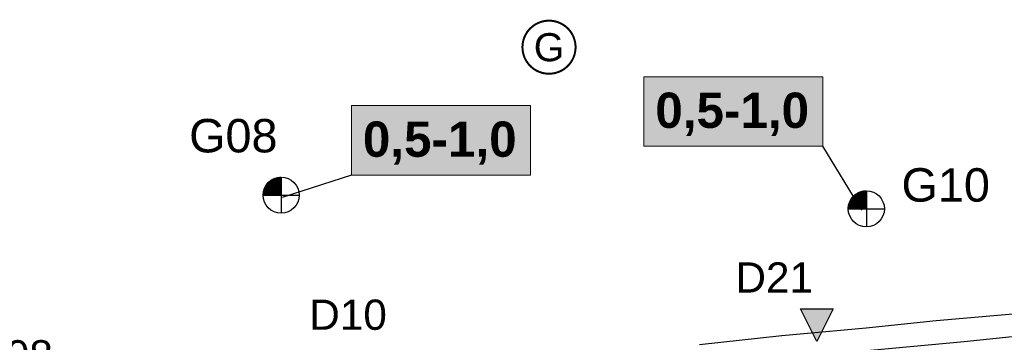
# Model space of a CAD drawing. Extents: x 158343 to 162498, y 431347 to 434500.
# Tile 88 of 220: x 159487 to 159671, y 433668 to 433728. Entities that reach past the tile are written whole.
import ezdxf
from ezdxf.enums import TextEntityAlignment as Align

# ---------------------------------------------------------------- set-up
doc = ezdxf.new("R2010")
doc.units = 0
doc.header["$LTSCALE"] = 10
doc.header["$MEASUREMENT"] = 0
for name, color, linetype in [('1.1-ALGEMEEN_VERKLARING', 7, 'CONTINUOUS'), ('1.1-ALGEMEEN_VERKLARING-TEKST', 7, 'CONTINUOUS'), ('33_trappen en balustraden', 252, 'CONTINUOUS'), ('BORING-MWH-NEW', 7, 'CONTINUOUS'), ('KLASSE-AW', 81, 'CONTINUOUS'), ('KWALITEIT-DIEPTE', 7, 'CONTINUOUS'), ('WB-STEEKMONSTER', 7, 'CONTINUOUS')]:
    doc.layers.add(name, color=color, linetype=linetype)
doc.styles.add('STANDAARD', font='arial.ttf')
doc.styles.add('STYLE3', font='arialbd.ttf')
doc.styles.add('TXT_Copier', font='arial.ttf')

# ---------------------------------------------------------------- blocks, each defined once
blk = doc.blocks.new('BO-1M')
at = {"layer": 'BORING-MWH-NEW'}
for p, q in [((-1.112, 0.743), (0.004, 0.743)), ((-1.111, -0.005), (-1.111, 0.744)), ((-1.104, 0.755), (0.004, 0.755)), ((-1.099, -0.005), (-1.099, 0.762)), ((-1.096, 0.767), (0.004, 0.767)), ((-1.087, -0.005), (-1.087, 0.78)), ((-1.087, 0.779), (0.004, 0.779)), ((-1.079, 0.792), (0.004, 0.792)), ((-1.075, -0.005), (-1.075, 0.797)), ((-1.07, 0.804), (0.004, 0.804)), ((-1.063, -0.005), (-1.063, 0.813)), ((-1.061, 0.816), (0.004, 0.816)), ((-1.051, 0.828), (0.004, 0.828)), ((-1.05, -0.005), (-1.05, 0.829)), ((-1.042, 0.84), (0.004, 0.84)), ((-1.038, -0.005), (-1.038, 0.845)), ((-1.032, 0.853), (0.004, 0.853)), ((-1.026, -0.005), (-1.026, 0.86)), ((-1.022, 0.865), (0.004, 0.865)), ((-1.014, -0.005), (-1.014, 0.874)), ((-1.011, 0.877), (0.004, 0.877)), ((-1.002, -0.005), (-1.002, 0.888)), ((-1.001, 0.889), (0.004, 0.889)), ((-0.99, 0.901), (0.004, 0.901)), ((-0.989, -0.005), (-0.989, 0.902)), ((-0.979, 0.914), (0.004, 0.914)), ((-0.977, -0.005), (-0.977, 0.915)), ((-0.968, 0.926), (0.004, 0.926)), ((-0.965, -0.005), (-0.965, 0.929)), ((-0.956, 0.938), (0.004, 0.938)), ((-0.953, -0.005), (-0.953, 0.941)), ((-0.944, 0.95), (0.004, 0.95)), ((-0.941, -0.005), (-0.941, 0.954)), ((-0.932, 0.962), (0.004, 0.962)), ((-0.929, -0.005), (-0.929, 0.966)), ((-0.919, 0.975), (0.004, 0.975)), ((-0.916, -0.005), (-0.916, 0.977)), ((-0.906, 0.987), (0.004, 0.987)), ((-0.904, -0.005), (-0.904, 0.989)), ((-0.893, 0.999), (0.004, 0.999)), ((-0.892, -0.005), (-0.892, 1)), ((-0.88, 1.011), (0.004, 1.011)), ((-0.88, -0.005), (-0.88, 1.011)), ((-0.868, -0.005), (-0.868, 1.022)), ((-0.866, 1.023), (0.004, 1.023)), ((-0.855, -0.005), (-0.855, 1.032)), ((-0.851, 1.036), (0.004, 1.036)), ((-0.843, -0.005), (-0.843, 1.042)), ((-0.836, 1.048), (0.004, 1.048)), ((-0.831, -0.005), (-0.831, 1.052)), ((-0.821, 1.06), (0.004, 1.06)), ((-0.819, -0.005), (-0.819, 1.062)), ((-0.807, -0.005), (-0.807, 1.071)), ((-0.805, 1.072), (0.004, 1.072)), ((-0.794, -0.005), (-0.794, 1.08)), ((-0.789, 1.084), (0.004, 1.084)), ((-0.782, -0.005), (-0.782, 1.089)), ((-0.772, 1.096), (0.004, 1.096)), ((-0.77, -0.005), (-0.77, 1.098)), ((-0.758, -0.005), (-0.758, 1.107)), ((-0.755, 1.109), (0.004, 1.109)), ((-0.746, -0.005), (-0.746, 1.115)), ((-0.737, 1.121), (0.004, 1.121)), ((-0.733, -0.005), (-0.733, 1.123)), ((-0.721, -0.005), (-0.721, 1.131)), ((-0.719, 1.133), (0.004, 1.133)), ((-0.709, -0.005), (-0.709, 1.139)), ((-0.699, 1.145), (0.004, 1.145)), ((-0.697, -0.005), (-0.697, 1.147)), ((-0.685, -0.005), (-0.685, 1.154)), ((-0.679, 1.157), (0.004, 1.157)), ((-0.672, -0.005), (-0.672, 1.162)), ((-0.66, -0.005), (-0.66, 1.169)), ((-0.659, 1.17), (0.004, 1.17)), ((-0.648, -0.005), (-0.648, 1.176)), ((-0.637, 1.182), (0.004, 1.182)), ((-0.636, -0.005), (-0.636, 1.182)), ((-0.624, -0.005), (-0.624, 1.189)), ((-0.614, 1.194), (0.004, 1.194)), ((-0.611, -0.005), (-0.611, 1.195)), ((-0.599, -0.005), (-0.599, 1.202)), ((-0.59, 1.206), (0.004, 1.206)), ((-0.587, -0.005), (-0.587, 1.208)), ((-0.575, -0.005), (-0.575, 1.214)), ((-0.565, 1.218), (0.004, 1.218)), ((-0.563, -0.005), (-0.563, 1.22)), ((-0.55, -0.005), (-0.55, 1.225)), ((-0.539, 1.231), (0.004, 1.231)), ((-0.538, -0.005), (-0.538, 1.231)), ((-0.526, -0.005), (-0.526, 1.236)), ((-0.514, -0.005), (-0.514, 1.241)), ((-0.511, 1.243), (0.004, 1.243)), ((-0.502, -0.005), (-0.502, 1.247)), ((-0.489, -0.005), (-0.489, 1.251)), ((-0.48, 1.255), (0.004, 1.255)), ((-0.477, -0.005), (-0.477, 1.256)), ((-0.465, -0.005), (-0.465, 1.261)), ((-0.453, -0.005), (-0.453, 1.266)), ((-0.448, 1.267), (0.004, 1.267)), ((-0.441, -0.005), (-0.441, 1.27)), ((-0.428, -0.005), (-0.428, 1.274)), ((-0.416, -0.005), (-0.416, 1.278)), ((-0.413, 1.279), (0.004, 1.279)), ((-0.404, -0.005), (-0.404, 1.282)), ((-0.392, -0.005), (-0.392, 1.286)), ((-0.38, -0.005), (-0.38, 1.29)), ((-0.374, 1.292), (0.004, 1.292)), ((-0.368, -0.005), (-0.368, 1.294)), ((-0.355, -0.005), (-0.355, 1.297)), ((-0.343, -0.005), (-0.343, 1.3)), ((-0.331, 1.304), (0.004, 1.304)), ((-0.331, -0.005), (-0.331, 1.304)), ((-0.319, -0.005), (-0.319, 1.307)), ((-0.307, -0.005), (-0.307, 1.31)), ((-0.294, -0.005), (-0.294, 1.313)), ((-0.282, -0.005), (-0.282, 1.316)), ((-0.28, 1.316), (0.004, 1.316)), ((-0.27, -0.005), (-0.27, 1.318)), ((-0.258, -0.005), (-0.258, 1.321)), ((-0.246, -0.005), (-0.246, 1.323)), ((-0.233, -0.005), (-0.233, 1.325)), ((-0.221, -0.005), (-0.221, 1.328)), ((-0.218, 1.328), (0.004, 1.328)), ((-0.209, -0.005), (-0.209, 1.33)), ((-0.197, -0.005), (-0.197, 1.332)), ((-0.185, -0.005), (-0.185, 1.333)), ((-0.172, -0.005), (-0.172, 1.335)), ((-0.16, -0.005), (-0.16, 1.337)), ((-0.148, -0.005), (-0.148, 1.338)), ((-0.136, -0.005), (-0.136, 1.34)), ((-0.129, 1.34), (0.004, 1.34)), ((-0.124, -0.005), (-0.124, 1.341)), ((-0.111, -0.005), (-0.111, 1.342)), ((-0.099, -0.005), (-0.099, 1.343)), ((-0.087, -0.005), (-0.087, 1.344)), ((-0.075, -0.005), (-0.075, 1.345)), ((-0.063, -0.005), (-0.063, 1.346)), ((-0.05, -0.005), (-0.05, 1.346)), ((-0.038, -0.005), (-0.038, 1.347)), ((-0.026, -0.005), (-0.026, 1.347)), ((-0.014, -0.005), (-0.014, 1.347)), ((-0.002, -0.005), (-0.002, 1.347)), ((0.004, 1.347), (0.004, -1.336)), ((0.004, 1.342), (0.004, -1.352)), ((-1.333, 0.023), (0.004, 0.023)), ((-1.333, 0.011), (0.004, 0.011)), ((-1.332, 0.06), (0.004, 0.06)), ((-1.332, 0.048), (0.004, 0.048)), ((-1.332, 0.035), (0.004, 0.035)), ((-1.331, -0.005), (-1.331, 0.074)), ((-1.331, 0.072), (0.004, 0.072)), ((-1.33, 0.096), (0.004, 0.096)), ((-1.33, 0.084), (0.004, 0.084)), ((-1.329, 0.109), (0.004, 0.109)), ((-1.328, 0.121), (0.004, 0.121)), ((-1.327, 0.133), (0.004, 0.133)), ((-1.325, 0.145), (0.004, 0.145)), ((-1.324, 0.157), (0.004, 0.157)), ((-1.323, 0.17), (0.004, 0.17)), ((-1.321, 0.182), (0.004, 0.182)), ((-1.319, -0.005), (-1.319, 0.199)), ((-1.319, 0.194), (0.004, 0.194)), ((-1.318, 0.206), (0.004, 0.206)), ((-1.316, 0.218), (0.004, 0.218)), ((-1.314, 0.231), (0.004, 0.231)), ((-1.312, 0.243), (0.004, 0.243)), ((-1.309, 0.255), (0.004, 0.255)), ((-1.307, -0.005), (-1.307, 0.269)), ((-1.307, 0.267), (0.004, 0.267)), ((-1.305, 0.279), (0.004, 0.279)), ((-1.302, 0.292), (0.004, 0.292)), ((-1.299, 0.304), (0.004, 0.304)), ((-1.296, 0.316), (0.004, 0.316)), ((-1.294, -0.005), (-1.294, 0.324)), ((-1.293, 0.328), (0.004, 0.328)), ((-1.29, 0.34), (0.004, 0.34)), ((-1.287, 0.353), (0.004, 0.353)), ((-1.284, 0.365), (0.004, 0.365)), ((-1.282, -0.005), (-1.282, 0.371)), ((-1.28, 0.377), (0.004, 0.377)), ((-1.277, 0.389), (0.004, 0.389)), ((-1.273, 0.401), (0.004, 0.401)), ((-1.27, -0.005), (-1.27, 0.411)), ((-1.269, 0.414), (0.004, 0.414)), ((-1.265, 0.426), (0.004, 0.426)), ((-1.261, 0.438), (0.004, 0.438)), ((-1.258, -0.005), (-1.258, 0.448)), ((-1.257, 0.45), (0.004, 0.45)), ((-1.253, 0.462), (0.004, 0.462)), ((-1.248, 0.475), (0.004, 0.475)), ((-1.246, -0.005), (-1.246, 0.481)), ((-1.244, 0.487), (0.004, 0.487)), ((-1.239, 0.499), (0.004, 0.499)), ((-1.234, 0.511), (0.004, 0.511)), ((-1.233, -0.005), (-1.233, 0.512)), ((-1.229, 0.523), (0.004, 0.523)), ((-1.224, 0.535), (0.004, 0.535)), ((-1.221, -0.005), (-1.221, 0.541)), ((-1.218, 0.548), (0.004, 0.548)), ((-1.213, 0.56), (0.004, 0.56)), ((-1.209, -0.005), (-1.209, 0.569)), ((-1.207, 0.572), (0.004, 0.572)), ((-1.202, 0.584), (0.004, 0.584)), ((-1.197, -0.005), (-1.197, 0.594)), ((-1.196, 0.596), (0.004, 0.596)), ((-1.19, 0.609), (0.004, 0.609)), ((-1.185, -0.005), (-1.185, 0.619)), ((-1.183, 0.621), (0.004, 0.621)), ((-1.177, 0.633), (0.004, 0.633)), ((-1.172, -0.005), (-1.172, 0.642)), ((-1.171, 0.645), (0.004, 0.645)), ((-1.164, 0.657), (0.004, 0.657)), ((-1.16, -0.005), (-1.16, 0.664)), ((-1.157, 0.67), (0.004, 0.67)), ((-1.15, 0.682), (0.004, 0.682)), ((-1.148, -0.005), (-1.148, 0.685)), ((-1.143, 0.694), (0.004, 0.694)), ((-1.136, -0.005), (-1.136, 0.706)), ((-1.135, 0.706), (0.004, 0.706)), ((-1.128, 0.718), (0.004, 0.718)), ((-1.124, -0.005), (-1.124, 0.725)), ((-1.12, 0.731), (0.004, 0.731)), ((-1.334, -0.005), (1.341, -0.005)), ((-1.333, -0.001), (0.004, -0.001)), ((0.004, -0.001), (0.004, -1.328))]:
    blk.add_line(p, q, dxfattribs=at)
blk.add_circle((0, 0), 1.35, dxfattribs=at)
at = {"layer": 'BORING-MWH-NEW', "style": 'STANDAARD'}
blk.add_attdef('BNO', (-3.36, 2.898), '', height=2.5, dxfattribs=at)
blk = doc.blocks.new('STEEK')
at = {"layer": 'WB-STEEKMONSTER'}
blk.add_lwpolyline([(-2.7, 5.4), (2.7, 5.4), (0, 0)], close=True, dxfattribs=at)
blk.add_solid([(0, 0), (2.7, 5.4), (-2.7, 5.4)], dxfattribs=at)
at = {"layer": 'WB-STEEKMONSTER', "style": 'STANDAARD'}
blk.add_attdef('BNO', (-3.22, 8.87), '', height=5, dxfattribs=at)

msp = doc.modelspace()

# ---------------------------------------------------------------- hatches: boundary and pattern name
at = {"layer": 'KLASSE-AW'}
for points in [[(159603.92, 433717.56), (159637.33, 433717.56), (159637.33, 433704.56), (159603.92, 433704.56)], [(159549.32, 433712.16), (159582.73, 433712.16), (159582.73, 433699.16), (159549.32, 433699.16)]]:
    msp.add_hatch(color=256, dxfattribs=at).paths.add_polyline_path(points)

# ---------------------------------------------------------------- linework, layer by layer
at = {"layer": '1.1-ALGEMEEN_VERKLARING', "const_width": 0.375}
msp.add_lwpolyline([(159586.19, 433728.03, -1), (159586.19, 433718.11, -1), (159586.19, 433728.03)], format="xyb", dxfattribs=at)
at = {"layer": '33_trappen en balustraden', "flags": 128}
for points in [[(159720.53, 433677.85), (159710, 433676.62), (159693.44, 433675.15), (159677.81, 433673.62), (159658.49, 433671.91), (159645.41, 433670.53), (159629.63, 433669.09), (159614.27, 433667.44)], [(159640.19, 433665.85), (159663.71, 433668.07), (159692.36, 433671.07), (159721.04, 433673.98)]]:
    msp.add_lwpolyline(points, dxfattribs=at)
at = {"layer": 'KLASSE-AW', "color": 7, "lineweight": 5}
for points in [[(159603.92, 433717.56), (159637.33, 433717.56), (159637.33, 433704.56), (159603.92, 433704.56)], [(159549.32, 433712.16), (159582.73, 433712.16), (159582.73, 433699.16), (159549.32, 433699.16)]]:
    msp.add_lwpolyline(points, close=True, dxfattribs=at)
at = {"layer": 'KWALITEIT-DIEPTE'}
for points in [[(159644.6, 433692.6), (159637.33, 433704.56)], [(159549.32, 433699.16), (159536.4, 433695)]]:
    msp.add_lwpolyline(points, dxfattribs=at)

# ---------------------------------------------------------------- block references
at = {"layer": 'BORING-MWH-NEW'}
ref = msp.add_blockref('BO-1M', (159536.17, 433695.4), dxfattribs=dict(at, xscale=2.5, yscale=2.5, zscale=2.5))
ref.add_attrib('BNO', 'G08', (159519, 433703.4), dxfattribs={"height": 6.25, "style": 'STANDAARD'})
ref = msp.add_blockref('BO-1M', (159645.43, 433692.87), dxfattribs=dict(at, xscale=2.5, yscale=2.5, zscale=2.5))
ref.add_attrib('BNO', 'G10', (159652, 433694.2), dxfattribs={"height": 6.25, "style": 'STANDAARD'})
at = {"layer": 'WB-STEEKMONSTER'}
ref = msp.add_blockref('STEEK', (159636.18, 433668.04), dxfattribs=dict(at, xscale=1.13, yscale=1.13, zscale=1.13))
ref.add_attrib('BNO', 'D21', (159621, 433677.2), dxfattribs={"height": 5.65, "style": 'STANDAARD'})
ref = msp.add_blockref('STEEK', (159546.29, 433658.35), dxfattribs=dict(at, xscale=1.13, yscale=1.13, zscale=1.13))
ref.add_attrib('BNO', 'D10', (159541.44, 433670.24), dxfattribs={"height": 5.65, "style": 'STANDAARD'})
ref = msp.add_blockref('STEEK', (159486.83, 433652.47), dxfattribs=dict(at, xscale=1.13, yscale=1.13, zscale=1.13))
ref.add_attrib('BNO', 'D08', (159479.09, 433662.65), dxfattribs={"height": 5.65, "style": 'STANDAARD'})

# ---------------------------------------------------------------- texts
at = {"layer": '1.1-ALGEMEEN_VERKLARING-TEKST', "style": 'TXT_Copier'}
msp.add_text('G', height=5.25, rotation=0, dxfattribs=at).set_placement((159586.19, 433723.07), align=Align.MIDDLE_CENTER)
at = {"layer": 'KWALITEIT-DIEPTE', "color": 7, "style": 'STYLE3'}
for p in [(159620.39, 433707.98), (159565.79, 433702.58)]:
    msp.add_text('0,5-1,0', height=6.6, dxfattribs=at).set_placement(p, align=Align.CENTER)

doc.saveas('drawing.dxf')
